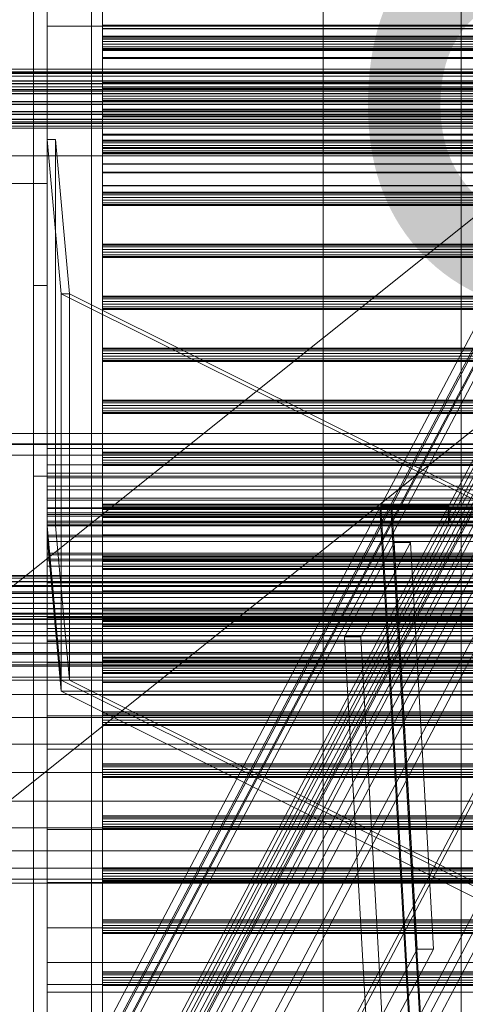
# Model space of a CAD drawing. Header units: millimetres. Extents: x -4395 to 65662, y -65530 to 6847.
# Tile 151 of 256: x -1260 to -1098, y -35067 to -34711. Entities that reach past the tile are written whole.
import ezdxf

# ---------------------------------------------------------------- set-up
doc = ezdxf.new("R2010")
doc.units = ezdxf.units.MM
for name, color, linetype, lineweight in [('COTAS_O', 1, 'Continuous', 0), ('frontal_briquetadora', 7, 'Continuous', 0), ('frontal_C01', 7, 'Continuous', 0), ('frontal_C03', 7, 'Continuous', 0), ('frontal_C07', 7, 'Continuous', 0), ('frontal_dosificador', 7, 'Continuous', 0), ('frontal_secador', 7, 'Continuous', 0), ('frontal_tolva', 7, 'Continuous', 0)]:
    doc.layers.add(name, color=color, linetype=linetype, lineweight=lineweight)
doc.dimstyles.new('R19_100', dxfattribs={"dimtxt": 250, "dimasz": 150, "dimexe": 150, "dimexo": 80, "dimgap": 100, "dimtad": 1, "dimtih": 1, "dimtoh": 1, "dimdsep": 46, "dimcen": 0.09, "dimadec": 0, "dimazin": 0, "dimtfac": 1, "dimtdec": 4, "dimtofl": 0, "dimtmove": 0, "dimatfit": 3, "dimfxl": 1, "dimtolj": 1, "dimtzin": 0, "dimarcsym": 0})

# ---------------------------------------------------------------- blocks, each defined once
blk = doc.blocks.new('DIM_R33_45')
at = {"layer": 'COTAS_O'}
for p, q in [((-1850, -34800), (-1850, -35500)), ((-150, -34800), (-150, -35500)), ((-1850, -35500), (-1700, -35455)), ((-150, -35500), (-300, -35455)), ((-150, -35500), (-1850, -35500)), ((-1850, -35500), (-1700, -35545)), ((-150, -35500), (-300, -35545))]:
    blk.add_line(p, q, dxfattribs=at)
blk.add_text('1700 O', height=250, rotation=180, dxfattribs=at).set_placement((-1000, -35600))
blk = doc.blocks.new('DIM_R33_48')
at = {"layer": 'COTAS_O'}
for p, q in [((-1480, -33670), (-780, -33670)), ((-780, -33670), (-825, -33820)), ((-780, -36000), (-780, -33670)), ((-780, -33670), (-735, -33820)), ((-780, -36000), (-825, -35850)), ((-780, -36000), (-735, -35850)), ((-1480, -36000), (-780, -36000))]:
    blk.add_line(p, q, dxfattribs=at)
blk.add_text('2330 O', height=250, rotation=90, dxfattribs=at).set_placement((-880, -34835))
blk = doc.blocks.new('DIM_R33_49')
at = {"layer": 'COTAS_O'}
for p, q in [((-1480, -35300), (-1330, -35255)), ((490, -35300), (340, -35255)), ((-1480, -36000), (-1480, -35300)), ((-1480, -35300), (490, -35300)), ((-1480, -35300), (-1330, -35345)), ((490, -35300), (340, -35345)), ((490, -36000), (490, -35300))]:
    blk.add_line(p, q, dxfattribs=at)
blk.add_text('1970 O', height=250, dxfattribs=at).set_placement((-495, -35200))
blk = doc.blocks.new('DIM_R33_50')
at = {"layer": 'COTAS_O'}
for p, q in [((-1400, -33000), (-700, -33000)), ((-700, -33000), (-745, -33150)), ((-700, -36000), (-700, -33000)), ((-700, -33000), (-655, -33150)), ((-700, -36000), (-745, -35850)), ((-700, -36000), (-655, -35850)), ((-1400, -36000), (-700, -36000))]:
    blk.add_line(p, q, dxfattribs=at)
blk.add_text('3000 O', height=250, rotation=90, dxfattribs=at).set_placement((-800, -34500))
blk = doc.blocks.new('DIM_R33_51')
at = {"layer": 'COTAS_O'}
for p, q in [((-1400, -35300), (-1250, -35255)), ((1400, -35300), (1250, -35255)), ((-1400, -36000), (-1400, -35300)), ((-1400, -35300), (1400, -35300)), ((-1400, -35300), (-1250, -35345)), ((1400, -35300), (1250, -35345)), ((1400, -36000), (1400, -35300))]:
    blk.add_line(p, q, dxfattribs=at)
blk.add_text('2800 O', height=250, dxfattribs=at).set_placement((0, -35200))

msp = doc.modelspace()

# ---------------------------------------------------------------- linework, layer by layer
at = {"layer": 'frontal_briquetadora'}
for p, q in [((-1480, -34736), (-570, -34736)), ((-1480, -34736), (-460, -34736)), ((-1325, -34735), (-770, -34735)), ((-1330, -34750), (-460, -34750)), ((-1480, -34760), (-500, -34760)), ((-1330, -34760), (-500, -34760)), ((-1480, -34940), (-500, -34940)), ((-1330, -34940), (-500, -34940)), ((-1330, -34950), (340, -34950)), ((-1330, -34950), (-320, -34950))]:
    msp.add_line(p, q, dxfattribs=at)
at = {"layer": 'frontal_C01'}
msp.add_line((-1100, -35988), (-1100, -33816.606), dxfattribs=at)
at = {"layer": 'frontal_C03'}
for p, q in [((-1234, -35234.965), (-1234, -32645.272)), ((-1230, -32645.272), (-1230, -35234.965)), ((-1234, -32745.445), (-1234, -35335.139)), ((-1230, -35335.139), (-1230, -32745.445)), ((-1230, -34707.974), (-1230, -34712.674)), ((-1230, -34712.916), (-1230, -34708.059)), ((-1230, -34712.674), (-1230, -34721.442)), ((1270, -34712.674), (-1230, -34712.674)), ((-1230, -34721.804), (-1230, -34712.916)), ((1270, -34712.916), (-1230, -34712.916)), ((-1230, -34713.924), (-1230, -34713.858)), ((-1230, -34713.858), (-1230, -34717.529)), ((1270, -34713.858), (-1230, -34713.858)), ((-1230, -34717.719), (-1230, -34713.924)), ((1270, -34713.924), (-1230, -34713.924)), ((-1230, -34716.969), (-1230, -34716.583)), ((-1230, -34716.583), (-1230, -34717.635)), ((1270, -34716.583), (-1230, -34716.583)), ((-1230, -34718.567), (-1230, -34716.969)), ((1270, -34716.969), (-1230, -34716.969)), ((-1230, -34717.529), (-1230, -34724.38)), ((1270, -34717.529), (-1230, -34717.529)), ((-1230, -34717.635), (-1230, -34719.509)), ((1270, -34717.635), (-1230, -34717.635)), ((-1230, -34724.663), (-1230, -34717.719)), ((1270, -34717.719), (-1230, -34717.719)), ((-1230, -34720.441), (-1230, -34718.567)), ((-1230, -34718.567), (1270, -34718.567)), ((-1230, -34719.509), (-1230, -34721.108)), ((1270, -34719.509), (-1230, -34719.509)), ((-1230, -34721.494), (-1230, -34720.441)), ((1270, -34720.441), (-1230, -34720.441)), ((-1230, -34721.108), (-1230, -34721.494)), ((1270, -34721.108), (-1230, -34721.108)), ((-1230, -34721.442), (-1230, -34732.945)), ((1270, -34721.442), (-1230, -34721.442)), ((1270, -34721.494), (-1230, -34721.494)), ((-1230, -34733.372), (-1230, -34721.804)), ((1270, -34721.804), (-1230, -34721.804)), ((-1230, -34724.38), (-1230, -34733.366)), ((1270, -34724.38), (-1230, -34724.38)), ((-1230, -34733.7), (-1230, -34724.663)), ((1270, -34724.663), (-1230, -34724.663)), ((1516, -34728.589), (-1476, -34728.589)), ((1516, -34728.616), (-1476, -34728.616)), ((1516, -34729.58), (-1476, -34729.58)), ((1516, -34729.607), (-1476, -34729.607)), ((1516, -34730.058), (-1476, -34730.058)), ((1516, -34730.134), (-1476, -34730.134)), ((1516, -34731.049), (-1476, -34731.049)), ((1516, -34731.124), (-1476, -34731.124)), ((1516, -34732.798), (-1476, -34732.798)), ((1516, -34732.911), (-1476, -34732.911)), ((1516, -34733.789), (-1476, -34733.789)), ((1516, -34733.902), (-1476, -34733.902)), ((-1230, -34732.945), (-1230, -34745.43)), ((1270, -34732.945), (-1230, -34732.945)), ((-1230, -34733.366), (-1230, -34743.12)), ((-1230, -34745.857), (-1230, -34733.372)), ((-1230, -34733.372), (1270, -34733.372)), ((-1230, -34743.454), (-1230, -34733.7)), ((-1230, -34733.7), (1270, -34733.7)), ((1516, -34736.393), (-1476, -34736.393)), ((-1476, -34736.526), (1516, -34736.526)), ((1516, -34737.383), (-1476, -34737.383)), ((-1476, -34737.517), (1516, -34737.517)), ((-1230, -34735.81), (-1230, -34735.424)), ((-1230, -34735.424), (-1230, -34736.476)), ((1270, -34735.424), (-1230, -34735.424)), ((-1230, -34737.408), (-1230, -34735.81)), ((1270, -34735.81), (-1230, -34735.81)), ((-1230, -34736.476), (-1230, -34738.35)), ((1270, -34736.476), (-1230, -34736.476)), ((-1230, -34739.282), (-1230, -34737.408)), ((-1230, -34737.408), (1270, -34737.408)), ((1516, -34740.294), (-1476, -34740.294)), ((1516, -34740.428), (-1476, -34740.428)), ((1516, -34741.285), (-1476, -34741.285)), ((1516, -34741.419), (-1476, -34741.419)), ((-1230, -34738.35), (-1230, -34739.949)), ((1270, -34738.35), (-1230, -34738.35)), ((-1230, -34740.335), (-1230, -34739.282)), ((1270, -34739.282), (-1230, -34739.282)), ((-1230, -34739.949), (-1230, -34740.335)), ((1270, -34739.949), (-1230, -34739.949)), ((1270, -34740.335), (-1230, -34740.335)), ((1516, -34743.909), (-1476, -34743.909)), ((1516, -34744.022), (-1476, -34744.022)), ((1516, -34744.9), (-1476, -34744.9)), ((1516, -34745.013), (-1476, -34745.013)), ((-1230, -34743.12), (-1230, -34752.158)), ((1270, -34743.12), (-1230, -34743.12)), ((-1230, -34752.441), (-1230, -34743.454)), ((1270, -34743.454), (-1230, -34743.454)), ((1516, -34746.687), (-1476, -34746.687)), ((1516, -34746.763), (-1476, -34746.763)), ((1516, -34747.678), (-1476, -34747.678)), ((1516, -34747.753), (-1476, -34747.753)), ((1516, -34748.205), (-1476, -34748.205)), ((1516, -34748.231), (-1476, -34748.231)), ((-1230, -34745.43), (-1230, -34756.998)), ((1270, -34745.43), (-1230, -34745.43)), ((-1230, -34757.36), (-1230, -34745.857)), ((1270, -34745.857), (-1230, -34745.857)), ((1516, -34749.195), (-1476, -34749.195)), ((1516, -34749.222), (-1476, -34749.222)), ((-1230, -34752.158), (-1230, -34759.102)), ((1270, -34752.158), (-1230, -34752.158)), ((-1230, -34759.291), (-1230, -34752.441)), ((1270, -34752.441), (-1230, -34752.441)), ((-1230, -34754.651), (-1230, -34754.265)), ((-1230, -34754.265), (-1230, -34755.317)), ((1270, -34754.265), (-1230, -34754.265)), ((-1230, -34756.249), (-1230, -34754.651)), ((1270, -34754.651), (-1230, -34754.651)), ((-1230, -34755.317), (-1230, -34757.191)), ((1270, -34755.317), (-1230, -34755.317)), ((-1230, -34758.123), (-1230, -34756.249)), ((-1230, -34756.249), (1270, -34756.249)), ((-1230, -34756.998), (-1230, -34765.886)), ((1270, -34756.998), (-1230, -34756.998)), ((-1230, -34757.191), (-1230, -34758.79)), ((1270, -34757.191), (-1230, -34757.191)), ((-1230, -34766.128), (-1230, -34757.36)), ((1270, -34757.36), (-1230, -34757.36)), ((-1230, -34759.176), (-1230, -34758.123)), ((1270, -34758.123), (-1230, -34758.123)), ((-1230, -34758.79), (-1230, -34759.176)), ((1270, -34758.79), (-1230, -34758.79)), ((-1230, -34759.102), (-1230, -34762.896)), ((1270, -34759.102), (-1230, -34759.102)), ((1270, -34759.176), (-1230, -34759.176)), ((-1230, -34762.962), (-1230, -34759.291)), ((1270, -34759.291), (-1230, -34759.291)), ((-1230, -34762.896), (-1230, -34762.962)), ((1270, -34762.896), (-1230, -34762.896)), ((1270, -34762.962), (-1230, -34762.962)), ((-1230, -34765.886), (-1230, -34770.743)), ((1270, -34765.886), (-1230, -34765.886)), ((-1230, -34770.828), (-1230, -34766.128)), ((1270, -34766.128), (-1230, -34766.128)), ((-1230, -34770.743), (-1230, -34770.828)), ((1270, -34770.743), (-1230, -34770.743)), ((1270, -34770.828), (-1230, -34770.828)), ((-1230, -34773.492), (-1230, -34773.106)), ((-1230, -34773.106), (-1230, -34774.158)), ((1270, -34773.106), (-1230, -34773.106)), ((-1230, -34775.09), (-1230, -34773.492)), ((1270, -34773.492), (-1230, -34773.492)), ((-1230, -34774.158), (-1230, -34776.032)), ((1270, -34774.158), (-1230, -34774.158)), ((-1230, -34776.964), (-1230, -34775.09)), ((-1230, -34775.09), (1270, -34775.09)), ((-1230, -34776.032), (-1230, -34777.631)), ((1270, -34776.032), (-1230, -34776.032)), ((-1230, -34778.017), (-1230, -34776.964)), ((1270, -34776.964), (-1230, -34776.964)), ((-1230, -34777.631), (-1230, -34778.017)), ((1270, -34777.631), (-1230, -34777.631)), ((1270, -34778.017), (-1230, -34778.017)), ((-1230, -34792.333), (-1230, -34791.947)), ((-1230, -34791.947), (-1230, -34792.999)), ((1270, -34791.947), (-1230, -34791.947)), ((-1230, -34793.931), (-1230, -34792.333)), ((1270, -34792.333), (-1230, -34792.333)), ((-1230, -34792.999), (-1230, -34794.873)), ((1270, -34792.999), (-1230, -34792.999)), ((-1230, -34795.805), (-1230, -34793.931)), ((-1230, -34793.931), (1270, -34793.931)), ((-1230, -34794.873), (-1230, -34796.472)), ((1270, -34794.873), (-1230, -34794.873)), ((-1230, -34796.858), (-1230, -34795.805)), ((1270, -34795.805), (-1230, -34795.805)), ((-1230, -34796.472), (-1230, -34796.858)), ((1270, -34796.472), (-1230, -34796.472)), ((1270, -34796.858), (-1230, -34796.858)), ((-1230, -34811.174), (-1230, -34810.788)), ((-1230, -34810.788), (-1230, -34811.84)), ((1270, -34810.788), (-1230, -34810.788)), ((-1230, -34812.772), (-1230, -34811.174)), ((1270, -34811.174), (-1230, -34811.174)), ((-1230, -34811.84), (-1230, -34813.714)), ((1270, -34811.84), (-1230, -34811.84)), ((-1230, -34814.646), (-1230, -34812.772)), ((-1230, -34812.772), (1270, -34812.772)), ((-1230, -34813.714), (-1230, -34815.313)), ((1270, -34813.714), (-1230, -34813.714)), ((-1230, -34815.699), (-1230, -34814.646)), ((1270, -34814.646), (-1230, -34814.646)), ((-1230, -34815.313), (-1230, -34815.699)), ((1270, -34815.313), (-1230, -34815.313)), ((1270, -34815.699), (-1230, -34815.699)), ((-1230, -34830.015), (-1230, -34829.629)), ((-1230, -34829.629), (-1230, -34830.681)), ((1270, -34829.629), (-1230, -34829.629)), ((-1230, -34831.613), (-1230, -34830.015)), ((1270, -34830.015), (-1230, -34830.015)), ((-1230, -34830.681), (-1230, -34832.555)), ((1270, -34830.681), (-1230, -34830.681)), ((-1230, -34833.487), (-1230, -34831.613)), ((-1230, -34831.613), (1270, -34831.613)), ((-1230, -34832.555), (-1230, -34834.153)), ((1270, -34832.555), (-1230, -34832.555)), ((-1230, -34834.54), (-1230, -34833.487)), ((1270, -34833.487), (-1230, -34833.487)), ((-1230, -34834.153), (-1230, -34834.54)), ((1270, -34834.153), (-1230, -34834.153)), ((1270, -34834.54), (-1230, -34834.54)), ((-1230, -34848.856), (-1230, -34848.47)), ((-1230, -34848.47), (-1230, -34849.522)), ((1270, -34848.47), (-1230, -34848.47)), ((-1230, -34850.454), (-1230, -34848.856)), ((1270, -34848.856), (-1230, -34848.856)), ((-1230, -34849.522), (-1230, -34851.396)), ((1270, -34849.522), (-1230, -34849.522)), ((-1230, -34852.328), (-1230, -34850.454)), ((-1230, -34850.454), (1270, -34850.454)), ((-1230, -34851.396), (-1230, -34852.994)), ((1270, -34851.396), (-1230, -34851.396)), ((-1230, -34853.381), (-1230, -34852.328)), ((1270, -34852.328), (-1230, -34852.328)), ((-1230, -34852.994), (-1230, -34853.381)), ((1270, -34852.994), (-1230, -34852.994)), ((1270, -34853.381), (-1230, -34853.381)), ((-1500, -34860.603), (1540, -34860.603)), ((-1580, -34864.401), (1620, -34864.401)), ((1540, -34864.603), (-1500, -34864.603)), ((1620, -34868.401), (-1580, -34868.401)), ((-1230, -34867.697), (-1230, -34867.311)), ((-1230, -34867.311), (-1230, -34868.363)), ((1270, -34867.311), (-1230, -34867.311)), ((-1230, -34869.295), (-1230, -34867.697)), ((1270, -34867.697), (-1230, -34867.697)), ((-1230, -34868.363), (-1230, -34870.237)), ((1270, -34868.363), (-1230, -34868.363)), ((-1230, -34871.169), (-1230, -34869.295)), ((-1230, -34869.295), (1270, -34869.295)), ((-1230, -34870.237), (-1230, -34871.835)), ((1270, -34870.237), (-1230, -34870.237)), ((-1230, -34872.222), (-1230, -34871.169)), ((1270, -34871.169), (-1230, -34871.169)), ((-1230, -34871.835), (-1230, -34872.222)), ((1270, -34871.835), (-1230, -34871.835)), ((1270, -34872.222), (-1230, -34872.222)), ((-1230, -34886.538), (-1230, -34886.152)), ((-1230, -34886.152), (-1230, -34887.204)), ((1270, -34886.152), (-1230, -34886.152)), ((-1230, -34888.136), (-1230, -34886.538)), ((1270, -34886.538), (-1230, -34886.538)), ((-1230, -34887.204), (-1230, -34889.078)), ((1270, -34887.204), (-1230, -34887.204)), ((-1230, -34890.01), (-1230, -34888.136)), ((-1230, -34888.136), (1270, -34888.136)), ((-1230, -34889.078), (-1230, -34890.676)), ((1270, -34889.078), (-1230, -34889.078)), ((-1230, -34891.063), (-1230, -34890.01)), ((1270, -34890.01), (-1230, -34890.01)), ((-1230, -34890.676), (-1230, -34891.063)), ((1270, -34890.676), (-1230, -34890.676)), ((1270, -34891.063), (-1230, -34891.063)), ((-1230, -34892.701), (-1230, -34892.616)), ((-1230, -34892.616), (-1230, -34897.315)), ((1270, -34892.616), (-1230, -34892.616)), ((-1230, -34897.557), (-1230, -34892.701)), ((1270, -34892.701), (-1230, -34892.701)), ((-1230, -34897.315), (-1230, -34906.084)), ((1270, -34897.315), (-1230, -34897.315)), ((-1230, -34906.446), (-1230, -34897.557)), ((1270, -34897.557), (-1230, -34897.557)), ((-1230, -34905.379), (-1230, -34904.993)), ((-1230, -34904.993), (-1230, -34906.045)), ((1270, -34904.993), (-1230, -34904.993)), ((-1230, -34906.977), (-1230, -34905.379)), ((1270, -34905.379), (-1230, -34905.379)), ((-1230, -34906.045), (-1230, -34907.919)), ((1270, -34906.045), (-1230, -34906.045)), ((-1230, -34906.084), (-1230, -34917.586)), ((1270, -34906.084), (-1230, -34906.084)), ((-1230, -34918.014), (-1230, -34906.446)), ((1270, -34906.446), (-1230, -34906.446)), ((-1230, -34908.851), (-1230, -34906.977)), ((-1230, -34906.977), (1270, -34906.977)), ((-1230, -34907.919), (-1230, -34909.517)), ((1270, -34907.919), (-1230, -34907.919)), ((-1230, -34909.903), (-1230, -34908.851)), ((1270, -34908.851), (-1230, -34908.851)), ((-1230, -34909.517), (-1230, -34909.903)), ((1270, -34909.517), (-1230, -34909.517)), ((1270, -34909.903), (-1230, -34909.903)), ((1516, -34914.222), (-1476, -34914.222)), ((1516, -34914.248), (-1476, -34914.248)), ((1516, -34915.69), (-1476, -34915.69)), ((1516, -34915.766), (-1476, -34915.766)), ((1516, -34918.43), (-1476, -34918.43)), ((1516, -34918.544), (-1476, -34918.544)), ((-1230, -34917.586), (-1230, -34930.072)), ((1270, -34917.586), (-1230, -34917.586)), ((-1230, -34930.499), (-1230, -34918.014)), ((-1230, -34918.014), (1270, -34918.014)), ((1516, -34922.025), (-1476, -34922.025)), ((-1476, -34922.159), (1516, -34922.159)), ((1516, -34925.927), (-1476, -34925.927)), ((1516, -34926.06), (-1476, -34926.06)), ((-1230, -34924.22), (-1230, -34923.834)), ((-1230, -34923.834), (-1230, -34924.886)), ((1270, -34923.834), (-1230, -34923.834)), ((-1230, -34925.818), (-1230, -34924.22)), ((1270, -34924.22), (-1230, -34924.22)), ((-1230, -34924.886), (-1230, -34926.76)), ((1270, -34924.886), (-1230, -34924.886)), ((-1230, -34927.692), (-1230, -34925.818)), ((-1230, -34925.818), (1270, -34925.818)), ((-1230, -34926.76), (-1230, -34928.358)), ((1270, -34926.76), (-1230, -34926.76)), ((1516, -34929.542), (-1476, -34929.542)), ((1516, -34929.655), (-1476, -34929.655)), ((-1230, -34928.744), (-1230, -34927.692)), ((1270, -34927.692), (-1230, -34927.692)), ((-1230, -34928.358), (-1230, -34928.744)), ((1270, -34928.358), (-1230, -34928.358)), ((1270, -34928.744), (-1230, -34928.744)), ((-1230, -34930.072), (-1230, -34941.639)), ((1270, -34930.072), (-1230, -34930.072)), ((-1230, -34942.002), (-1230, -34930.499)), ((1270, -34930.499), (-1230, -34930.499)), ((1516, -34932.319), (-1476, -34932.319)), ((1516, -34932.395), (-1476, -34932.395)), ((1516, -34933.837), (-1476, -34933.837)), ((1516, -34933.864), (-1476, -34933.864)), ((-1500, -34936.603), (1540, -34936.603)), ((-1580, -34940.401), (1620, -34940.401)), ((-1500, -34940.603), (1540, -34940.603)), ((-1580, -34944.401), (1620, -34944.401)), ((-1230, -34941.639), (-1230, -34950.528)), ((1270, -34941.639), (-1230, -34941.639)), ((-1230, -34950.77), (-1230, -34942.002)), ((1270, -34942.002), (-1230, -34942.002)), ((-1230, -34943.061), (-1230, -34942.675)), ((-1230, -34942.675), (-1230, -34943.727)), ((1270, -34942.675), (-1230, -34942.675)), ((-1230, -34944.659), (-1230, -34943.061)), ((1270, -34943.061), (-1230, -34943.061)), ((-1230, -34943.727), (-1230, -34945.601)), ((1270, -34943.727), (-1230, -34943.727)), ((-1230, -34946.533), (-1230, -34944.659)), ((-1230, -34944.659), (1270, -34944.659)), ((-1230, -34945.601), (-1230, -34947.199)), ((1270, -34945.601), (-1230, -34945.601)), ((-1230, -34947.585), (-1230, -34946.533)), ((1270, -34946.533), (-1230, -34946.533)), ((-1230, -34947.199), (-1230, -34947.585)), ((1270, -34947.199), (-1230, -34947.199)), ((1270, -34947.585), (-1230, -34947.585)), ((-1230, -34950.528), (-1230, -34955.385)), ((1270, -34950.528), (-1230, -34950.528)), ((-1230, -34955.47), (-1230, -34950.77)), ((1270, -34950.77), (-1230, -34950.77)), ((-1230, -34955.385), (-1230, -34955.47)), ((1270, -34955.385), (-1230, -34955.385)), ((1270, -34955.47), (-1230, -34955.47)), ((-1230, -34961.902), (-1230, -34961.516)), ((-1230, -34961.516), (-1230, -34962.568)), ((1270, -34961.516), (-1230, -34961.516)), ((-1230, -34963.5), (-1230, -34961.902)), ((1270, -34961.902), (-1230, -34961.902)), ((-1230, -34962.568), (-1230, -34964.442)), ((1270, -34962.568), (-1230, -34962.568)), ((-1230, -34965.374), (-1230, -34963.5)), ((-1230, -34963.5), (1270, -34963.5)), ((-1230, -34964.442), (-1230, -34966.04)), ((1270, -34964.442), (-1230, -34964.442)), ((-1230, -34966.426), (-1230, -34965.374)), ((1270, -34965.374), (-1230, -34965.374)), ((-1230, -34966.04), (-1230, -34966.426)), ((1270, -34966.04), (-1230, -34966.04)), ((1270, -34966.426), (-1230, -34966.426)), ((-1230, -34980.743), (-1230, -34980.357)), ((-1230, -34980.357), (-1230, -34981.409)), ((1270, -34980.357), (-1230, -34980.357)), ((-1230, -34982.341), (-1230, -34980.743)), ((1270, -34980.743), (-1230, -34980.743)), ((-1230, -34981.409), (-1230, -34983.283)), ((1270, -34981.409), (-1230, -34981.409)), ((-1230, -34984.215), (-1230, -34982.341)), ((-1230, -34982.341), (1270, -34982.341)), ((-1230, -34983.283), (-1230, -34984.881)), ((1270, -34983.283), (-1230, -34983.283)), ((-1230, -34985.267), (-1230, -34984.215)), ((1270, -34984.215), (-1230, -34984.215)), ((-1230, -34984.881), (-1230, -34985.267)), ((1270, -34984.881), (-1230, -34984.881)), ((1270, -34985.267), (-1230, -34985.267)), ((-1230, -34999.584), (-1230, -34999.198)), ((-1230, -34999.198), (-1230, -35000.25)), ((1270, -34999.198), (-1230, -34999.198)), ((-1230, -35001.182), (-1230, -34999.584)), ((1270, -34999.584), (-1230, -34999.584)), ((-1230, -35000.25), (-1230, -35002.124)), ((1270, -35000.25), (-1230, -35000.25)), ((-1230, -35003.056), (-1230, -35001.182)), ((-1230, -35001.182), (1270, -35001.182)), ((-1230, -35002.124), (-1230, -35003.722)), ((1270, -35002.124), (-1230, -35002.124)), ((-1230, -35004.108), (-1230, -35003.056)), ((1270, -35003.056), (-1230, -35003.056)), ((-1230, -35003.722), (-1230, -35004.108)), ((1270, -35003.722), (-1230, -35003.722)), ((1270, -35004.108), (-1230, -35004.108)), ((-1230, -35018.425), (-1230, -35018.039)), ((-1230, -35018.039), (-1230, -35019.091)), ((1270, -35018.039), (-1230, -35018.039)), ((-1230, -35020.023), (-1230, -35018.425)), ((1270, -35018.425), (-1230, -35018.425)), ((-1230, -35019.091), (-1230, -35020.965)), ((1270, -35019.091), (-1230, -35019.091)), ((-1230, -35021.897), (-1230, -35020.023)), ((-1230, -35020.023), (1270, -35020.023)), ((-1230, -35020.965), (-1230, -35022.563)), ((1270, -35020.965), (-1230, -35020.965)), ((-1230, -35022.949), (-1230, -35021.897)), ((1270, -35021.897), (-1230, -35021.897)), ((-1230, -35022.563), (-1230, -35022.949)), ((1270, -35022.563), (-1230, -35022.563)), ((1270, -35022.949), (-1230, -35022.949)), ((-1230, -35037.266), (-1230, -35036.88)), ((-1230, -35036.88), (-1230, -35037.932)), ((1270, -35036.88), (-1230, -35036.88)), ((-1230, -35038.864), (-1230, -35037.266)), ((1270, -35037.266), (-1230, -35037.266)), ((-1230, -35037.932), (-1230, -35039.806)), ((1270, -35037.932), (-1230, -35037.932)), ((-1230, -35040.738), (-1230, -35038.864)), ((-1230, -35038.864), (1270, -35038.864)), ((-1230, -35039.806), (-1230, -35041.404)), ((1270, -35039.806), (-1230, -35039.806)), ((-1230, -35041.79), (-1230, -35040.738)), ((1270, -35040.738), (-1230, -35040.738)), ((-1230, -35041.404), (-1230, -35041.79)), ((1270, -35041.404), (-1230, -35041.404)), ((1270, -35041.79), (-1230, -35041.79)), ((-1230, -35056.107), (-1230, -35055.721)), ((-1230, -35055.721), (-1230, -35056.773)), ((1270, -35055.721), (-1230, -35055.721)), ((-1230, -35057.705), (-1230, -35056.107)), ((1270, -35056.107), (-1230, -35056.107)), ((-1230, -35056.773), (-1230, -35058.647)), ((1270, -35056.773), (-1230, -35056.773)), ((-1230, -35059.579), (-1230, -35057.705)), ((-1230, -35057.705), (1270, -35057.705)), ((-1230, -35058.647), (-1230, -35060.245)), ((1270, -35058.647), (-1230, -35058.647)), ((-1230, -35060.631), (-1230, -35059.579)), ((1270, -35059.579), (-1230, -35059.579)), ((-1230, -35060.245), (-1230, -35060.631)), ((1270, -35060.245), (-1230, -35060.245)), ((1270, -35060.631), (-1230, -35060.631))]:
    msp.add_line(p, q, dxfattribs=at)
at = {"layer": 'frontal_C07'}
for p, q in [((-371.869, -33464.746), (-1502.175, -35606.704)), ((-1499.22, -35606.704), (-368.914, -33464.746)), ((-355.217, -33479.35), (-1505.217, -35658.628)), ((-1505.056, -35661.48), (-355.056, -33482.201)), ((-1500.295, -35639.968), (-369.989, -33498.011)), ((-367.035, -33498.011), (-1497.34, -35639.968)), ((-366.545, -33503.972), (-1493.568, -35639.709)), ((-1493.407, -35642.56), (-366.384, -33506.823)), ((-401.841, -33516.153), (-1519.018, -35633.23)), ((-1476.664, -35633.23), (-359.487, -33516.153)), ((-374.605, -33521.257), (-1547.582, -35744.076)), ((-1522.957, -35744.076), (-349.981, -33521.257)), ((-1518.695, -35638.932), (-401.519, -33521.856)), ((-359.165, -33521.856), (-1476.341, -35638.932)), ((-1547.259, -35749.779), (-374.283, -33526.959)), ((-349.658, -33526.959), (-1522.635, -35749.779)), ((-374.122, -33529.81), (-1547.098, -35752.63)), ((-1543.158, -35752.63), (-370.182, -33529.81)), ((-349.686, -33577.242), (-1499.686, -35756.52)), ((-1499.525, -35759.372), (-349.525, -33580.093)), ((-367.086, -33654.314), (-1540.063, -35877.133)), ((-1539.741, -35882.836), (-366.764, -33660.016)), ((-362.824, -33660.016), (-1535.801, -35882.836)), ((-932.459, -34514.22), (-1129.073, -34886.809)), ((-1125.133, -34886.809), (-928.519, -34514.22)), ((-1104.448, -34886.809), (-907.834, -34514.22)), ((-1128.751, -34892.511), (-932.136, -34519.922)), ((-907.512, -34519.922), (-1104.126, -34892.511)), ((-1117.956, -35083.543), (-921.342, -34710.954)), ((-917.402, -34710.954), (-1114.016, -35083.543)), ((-1129.401, -34887.431), (-1326.015, -35260.019)), ((-1322.075, -35260.019), (-1125.461, -34887.431)), ((-1301.391, -35260.019), (-1104.777, -34887.431)), ((-1125.461, -34887.431), (-1129.401, -34887.431)), ((-1118.284, -35084.165), (-1129.401, -34887.431)), ((-1104.777, -34887.431), (-1129.401, -34887.431)), ((-1129.079, -34893.133), (-1129.401, -34887.431)), ((-1129.073, -34886.809), (-1125.133, -34886.809)), ((-1117.956, -35083.543), (-1129.073, -34886.809)), ((-1129.073, -34886.809), (-1104.448, -34886.809)), ((-1128.751, -34892.511), (-1129.073, -34886.809)), ((-1114.344, -35084.165), (-1125.461, -34887.431)), ((-1125.133, -34886.809), (-1114.016, -35083.543)), ((-1104.454, -34893.133), (-1104.777, -34887.431)), ((-1104.448, -34886.809), (-1104.126, -34892.511)), ((-1325.693, -35265.722), (-1129.079, -34893.133)), ((-1104.454, -34893.133), (-1301.069, -35265.722)), ((-1129.079, -34893.133), (-1104.454, -34893.133)), ((-1104.126, -34892.511), (-1128.751, -34892.511)), ((-1124.238, -34900.116), (-1142.291, -34934.327)), ((-1136.381, -34934.327), (-1118.328, -34900.116)), ((-1118.328, -34900.116), (-1124.238, -34900.116)), ((-1115.913, -35047.429), (-1124.238, -34900.116)), ((-1110.003, -35047.429), (-1118.328, -34900.116)), ((-1142.291, -34934.327), (-1136.381, -34934.327)), ((-1133.966, -35081.64), (-1142.291, -34934.327)), ((-1136.381, -34934.327), (-1128.056, -35081.64)), ((-1133.966, -35081.64), (-1115.913, -35047.429)), ((-1110.003, -35047.429), (-1128.056, -35081.64)), ((-1115.913, -35047.429), (-1110.003, -35047.429))]:
    msp.add_line(p, q, dxfattribs=at)
at = {"layer": 'frontal_dosificador'}
for p, q in [((-1250, -35988), (-1250, -33800)), ((-1150, -35988), (-1150, -33800))]:
    msp.add_line(p, q, dxfattribs=at)
at = {"layer": 'frontal_secador'}
for p, q in [((-1255, -34807), (-1255, -34497)), ((-1250, -34497), (-1250, -34807)), ((-1255, -35200), (-1255, -34550)), ((-1250, -35200), (-1250, -34550)), ((-1250, -34556), (-1250, -34866)), ((-1250, -34562), (-1250, -34872)), ((-1255, -34566), (-1255, -34876)), ((-1250, -34876), (-1250, -34566)), ((-1250, -35100), (-1250, -34650)), ((-1250, -34710.291), (-1250, -34713)), ((1250, -34713), (-1250, -34713)), ((-1245, -34810), (-1250, -34754)), ((-1250, -34754), (-1250, -34894)), ((-1247, -34754), (-1250, -34754)), ((-1247, -34754), (-1242, -34810)), ((-1247, -34894), (-1247, -34754)), ((-1280, -34770), (-1250, -34770)), ((-1250, -34950), (-1250, -34770)), ((-1255, -34876), (-1255, -34807)), ((-1255, -34807), (-1250, -34807)), ((-1250, -34807), (-1250, -34876)), ((-1245, -34950), (-1245, -34810)), ((-1242, -34810), (-1245, -34810)), ((-200, -35331), (-1245, -34810)), ((-1242, -34810), (-1242, -34950)), ((-1242, -34810), (-197, -35331)), ((-1250, -34866), (1250, -34866)), ((-1250, -34866), (-1250, -34872)), ((-1250, -34872), (1250, -34872)), ((-1250, -34872), (-1250, -34876)), ((-1250, -34872), (-1250, -34876.659)), ((-1250, -34875), (-1250, -34872)), ((-1255, -34876), (-1250, -34876)), ((-1250, -34879.659), (-1250, -34875)), ((-1250, -34875), (1250, -34875)), ((1250, -34876), (-1250, -34876)), ((-1250, -34876.659), (1250, -34876.659)), ((-1250, -34876.659), (-1250, -34879.659)), ((-1250, -34876.659), (-1250, -34881)), ((1250, -34879.659), (-1250, -34879.659)), ((-1250, -34884), (-1250, -34879.659)), ((-1250, -34881), (1250, -34881)), ((-1250, -34881), (-1250, -34884)), ((-1250, -34881), (-1250, -34884.728)), ((1250, -34884), (-1250, -34884)), ((-1250, -34887.728), (-1250, -34884)), ((-1250, -34884.728), (1250, -34884.728)), ((-1250, -34884.728), (-1250, -34887.728)), ((-1250, -34884.728), (-1250, -34887.588)), ((-1250, -34887.588), (1250, -34887.588)), ((-1250, -34887.588), (-1250, -34890.588)), ((-1250, -34887.588), (-1250, -34889.387)), ((-1250, -34889.918), (-1250, -34887.611)), ((1250, -34887.611), (-1250, -34887.611)), ((1250, -34887.728), (-1250, -34887.728)), ((-1250, -34890.588), (-1250, -34887.728)), ((-1250, -34889.387), (1250, -34889.387)), ((-1250, -34889.387), (-1250, -34892.387)), ((-1250, -34889.387), (-1250, -34890)), ((-1250, -34893.65), (-1250, -34889.918)), ((1250, -34889.918), (-1250, -34889.918)), ((-1250, -34890), (1250, -34890)), ((-1250, -34890), (-1250, -34893)), ((1250, -34890.588), (-1250, -34890.588)), ((-1250, -34892.387), (-1250, -34890.588)), ((1250, -34892.387), (-1250, -34892.387)), ((-1250, -34893), (-1250, -34892.387)), ((1250, -34893), (-1250, -34893)), ((-1250, -34893.65), (-1250, -34897.382)), ((-1250, -34893.65), (1250, -34893.65)), ((-1250, -34894), (1250, -34894)), ((-1250, -34894), (-1250, -34898)), ((-1250, -34894), (-1245, -34950)), ((-1250, -34894), (-1247, -34894)), ((-1242, -34950), (-1247, -34894)), ((-1250, -34897.382), (-1250, -34899.689)), ((1250, -34897.382), (-1250, -34897.382)), ((1250, -34898), (-1250, -34898)), ((-1245, -34954), (-1250, -34898)), ((1250, -34899.689), (-1250, -34899.689)), ((-1250, -34906.709), (-1250, -34904)), ((1250, -34904), (-1250, -34904)), ((-1250, -34904.545), (-1250, -34904)), ((-1250, -34906.144), (-1250, -34904.545)), ((1250, -34904.545), (-1250, -34904.545)), ((-1250, -34908.686), (-1250, -34906.144)), ((1250, -34906.144), (-1250, -34906.144)), ((-1250, -34914.651), (-1250, -34906.709)), ((1250, -34906.709), (-1250, -34906.709)), ((-1250, -34912), (-1250, -34908.686)), ((1250, -34908.686), (-1250, -34908.686)), ((1320, -34912), (-1320, -34912)), ((1320, -34912.273), (-1320, -34912.273)), ((-1250, -34915.859), (-1250, -34912)), ((1250, -34912), (-1250, -34912)), ((1320, -34913.072), (-1320, -34913.072)), ((1320, -34914.343), (-1320, -34914.343)), ((1320, -34916), (-1320, -34916)), ((-1250, -34927.285), (-1250, -34914.651)), ((1250, -34914.651), (-1250, -34914.651)), ((-1250, -34920), (-1250, -34915.859)), ((1250, -34915.859), (-1250, -34915.859)), ((1320, -34917.929), (-1320, -34917.929)), ((-1320, -34920), (1320, -34920)), ((1320, -34922.071), (-1320, -34922.071)), ((-1250, -34920), (-1250, -34924.141)), ((-1250, -34920), (1250, -34920)), ((1320, -34924), (-1320, -34924)), ((1320, -34925.657), (-1320, -34925.657)), ((1320, -34926.928), (-1320, -34926.928)), ((-1250, -34924.141), (-1250, -34928)), ((1250, -34924.141), (-1250, -34924.141)), ((1320, -34927.727), (-1320, -34927.727)), ((1320, -34928), (-1320, -34928)), ((-1250, -34943.75), (-1250, -34927.285)), ((1250, -34927.285), (-1250, -34927.285)), ((-1250, -34928), (-1250, -34931.314)), ((1250, -34928), (-1250, -34928)), ((-1250, -34931.314), (-1250, -34933.856)), ((1250, -34931.314), (-1250, -34931.314)), ((-1250, -34933.856), (-1250, -34935.455)), ((1250, -34933.856), (-1250, -34933.856)), ((-1250, -34935.455), (-1250, -34936)), ((1250, -34935.455), (-1250, -34935.455)), ((1250, -34936), (-1250, -34936)), ((1360, -34943.5), (-1360, -34943.5)), ((1360, -34944.863), (-1360, -34944.863)), ((-1250, -34962.924), (-1250, -34943.75)), ((1250, -34943.75), (-1250, -34943.75)), ((1360, -34948.859), (-1360, -34948.859)), ((-1280, -34950), (-1250, -34950)), ((-1250, -34950), (1250, -34950)), ((-1250, -34975), (-1250, -34950)), ((-1245, -34950), (1245, -34950)), ((-1245, -34954), (-1245, -34950)), ((-1242, -34950), (-1245, -34950)), ((-1245, -34950), (-200, -35471)), ((-197, -35471), (-1242, -34950)), ((1360, -34955.216), (-1360, -34955.216)), ((1245, -34954), (-1245, -34954)), ((-200, -35475), (-1245, -34954)), ((1360, -34963.5), (-1360, -34963.5)), ((-1250, -34983.5), (-1250, -34962.924)), ((1250, -34962.924), (-1250, -34962.924)), ((1360, -34973.147), (-1360, -34973.147)), ((-1250, -34975), (1250, -34975)), ((-1360, -34983.5), (1360, -34983.5)), ((-1250, -34983.5), (-1250, -35004.076)), ((-1250, -34983.5), (1250, -34983.5)), ((1360, -34993.853), (-1360, -34993.853)), ((1360, -35003.5), (-1360, -35003.5)), ((-1250, -35004.076), (-1250, -35023.25)), ((1250, -35004.076), (-1250, -35004.076)), ((1360, -35011.784), (-1360, -35011.784)), ((1360, -35018.141), (-1360, -35018.141)), ((1360, -35022.137), (-1360, -35022.137)), ((-1250, -35023.25), (-1250, -35039.715)), ((1250, -35023.25), (-1250, -35023.25)), ((1360, -35023.5), (-1360, -35023.5)), ((-1250, -35039.715), (-1250, -35052.349)), ((1250, -35039.715), (-1250, -35039.715)), ((-1250, -35052.349), (-1250, -35060.291)), ((1250, -35052.349), (-1250, -35052.349)), ((-1250, -35060.291), (-1250, -35063)), ((1250, -35060.291), (-1250, -35060.291)), ((1250, -35063), (-1250, -35063))]:
    msp.add_line(p, q, dxfattribs=at)
at = {"layer": 'frontal_tolva'}
for p, q in [((-1763.733, -35316.567), (-716.733, -34479.567)), ((-1726.267, -35363.433), (-679.267, -34526.433))]:
    msp.add_line(p, q, dxfattribs=at)

# ---------------------------------------------------------------- dimensions: what is measured, and where the dimension line sits
at = {"layer": 'COTAS_O'}
for p1, p2, distance, picture, middle in [((-1400, -36000), (-1400, -33000), -700, 'DIM_R33_50', (-700, -34500)), ((-1480, -36000), (-1480, -33670), -700, 'DIM_R33_48', (-780, -34835)), ((-150, -34800), (-1850, -34800), 700, 'DIM_R33_45', (-1000, -35500)), ((-1480, -36000), (490, -36000), 700, 'DIM_R33_49', (-495, -35300)), ((-1400, -36000), (1400, -36000), 700, 'DIM_R33_51', (0, -35300))]:
    dim = msp.add_aligned_dim(p1=p1, p2=p2, distance=distance, text='<> O', dimstyle='R19_100', dxfattribs=at)
    dim.commit()
    dim.dimension.update_dxf_attribs({"geometry": picture, "text_midpoint": middle})

doc.saveas('drawing.dxf')
